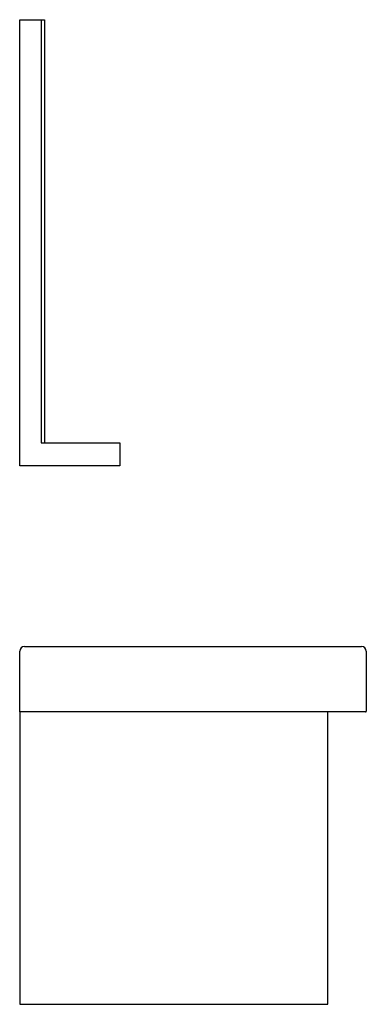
# Model space of a CAD drawing. Header units: millimetres. Extents: x 0 to 0.45, y 0 to 1.28.
import ezdxf

# ---------------------------------------------------------------- set-up
doc = ezdxf.new("R2010")
doc.units = ezdxf.units.MM
doc.layers.add('BLOCKS', color=3, linetype='Continuous')

msp = doc.modelspace()

# ---------------------------------------------------------------- linework, layer by layer
at = {"layer": 'BLOCKS', "linetype": 'Continuous'}
for p, q in [((0, 0.7), (0, 1.28)), ((0, 1.28), (0.028, 1.28)), ((0.028, 1.28), (0.028, 0.73)), ((0.028, 1.28), (0.032, 1.28)), ((0.032, 1.28), (0.032, 0.73)), ((0.028, 0.73), (0.032, 0.73)), ((0.032, 0.73), (0.13, 0.73)), ((0.13, 0.73), (0.13, 0.7)), ((0.13, 0.7), (0, 0.7)), ((0.006, 0.465), (0.444, 0.465)), ((0, 0.381), (0, 0.459)), ((0.45, 0.459), (0.45, 0.381)), ((0, 0.38), (0, 0.381)), ((0, 0.38), (0, 0)), ((0, 0.38), (0.0008, 0.38)), ((0.006, 0.38), (0.001, 0.38)), ((0.444, 0.38), (0.006, 0.38)), ((0.4, 0), (0.4, 0.38)), ((0.449, 0.38), (0.444, 0.38)), ((0, 0), (0.4, 0))]:
    msp.add_line(p, q, dxfattribs=at)
for centre, radius, start, end in [((0.006, 0.459), 0.006, 90, 180), ((0.444, 0.459), 0.006, 0, 90), ((0.001, 0.381), 0.001, 180, 270), ((0.449, 0.381), 0.001, 270, 0)]:
    msp.add_arc(centre, radius, start, end, dxfattribs=at)

doc.saveas('drawing.dxf')
